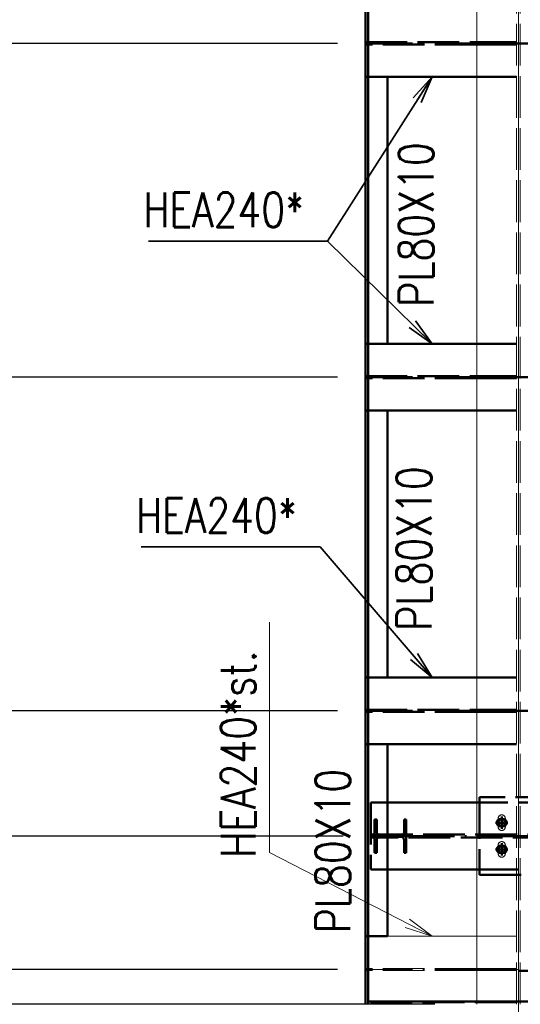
# Paper-space layout 'Layout1' of a CAD drawing. Extents: x -2 to 1677, y -36 to 422.
# Tile 24 of 100: x 82 to 118, y 173 to 243. Entities that reach past the tile are written whole.
import ezdxf

# ---------------------------------------------------------------- set-up
doc = ezdxf.new("R2010")
doc.units = 0
for name, pattern in [('ACAD_ISO02W100', [15, 12, -3]), ('ACAD_ISO04W100', [30.5, 24, -3, 0.5, -3]), ('HP_01_CER_B', [8, 5, -1, 1, -1])]:
    doc.linetypes.add(name, pattern=pattern)
doc.layers.get('0').update_dxf_attribs({"linetype": 'CONTINUOUS'})
doc.layers.get('DEFPOINTS').update_dxf_attribs({"color": 132, "linetype": 'CONTINUOUS'})
for name, color, linetype, lineweight in [('SS_1.ET-HALA_TaO-PRISTAVBA-PODLAH.NOSNIKY', 9, 'CONTINUOUS', 13), ('SS_1.ET-HALA_TaO-RASTR', 7, 'HP_01_CER_B', 13), ('SS_2.ET-HALA_TaO-PRISTAVBA-JD', 40, 'CONTINUOUS', 50), ('SS_2.ET-HALA_TaO-PRISTAVBA-PODLAH.NOSNIKY', 172, 'CONTINUOUS', 50), ('SS_2.ET-HALA_TaO-PRISTAVBA-PODLAHA_LEM', 140, 'CONTINUOUS', 50), ('SS_KOTY', 3, 'CONTINUOUS', 25), ('SS_POPIS_PROFILU', 13, 'CONTINUOUS', 25), ('SS_POPIS_PROFILU_S355', 2, 'CONTINUOUS', 35), ('SS_STAV.OK-POPIS_PROFILU', 9, 'CONTINUOUS', 13)]:
    doc.layers.add(name, color=color, linetype=linetype, lineweight=lineweight)
doc.styles.add('ROMANS', font='romans.shx', dxfattribs={"width": 0.8})
doc.styles.add('romans.shx', font='romans.shx', dxfattribs={"height": 5})
doc.dimstyles.new('A-1_(2.5)_50AS', dxfattribs={"dimtxt": 2.5, "dimasz": 2, "dimexe": 1, "dimexo": 2, "dimgap": 0, "dimtad": 0, "dimdec": 1, "dimlfac": 50, "dimrnd": 1, "dimtxsty": 'ROMANS', "dimblk1": 'OBLIQUE', "dimblk2": 'OBLIQUE', "dimsah": 1, "dimcen": 2, "dimclrd": 256, "dimclre": 256, "dimclrt": 256, "dimadec": 1, "dimazin": 2, "dimtfac": 0.714286, "dimtdec": 1, "dimtmove": 0, "dimatfit": 3, "dimldrblk": 'OPEN', "dimfxl": 1, "dimtvp": 1.142857, "dimtfill": 1, "dimtolj": 1, "dimlwd": -1, "dimlwe": -1, "dimarcsym": 0})

# ---------------------------------------------------------------- blocks, each defined once
blk = doc.blocks.new('_Oblique')
at = {"color": 0, "linetype": 'ByBlock', "lineweight": -2}
blk.add_line((-0.5, -0.5), (0.5, 0.5), dxfattribs=at)
blk = doc.blocks.new('*D40')
at = {"layer": 'DEFPOINTS', "color": 0, "transparency": 16777216}
for p in [(107.671, 298.626, -5013.74), (67.121, 184.626), (107.671, 184.626, -5013.74)]:
    blk.add_point(p, dxfattribs=at)
at = {"layer": 'SS_KOTY', "transparency": 16777216}
for p, q in [((105.671, 298.626), (66.121, 298.626)), ((67.121, 298.626), (67.121, 184.626)), ((105.671, 184.626), (66.121, 184.626))]:
    blk.add_line(p, q, dxfattribs=at)
at = {"layer": 'SS_KOTY', "transparency": 16777216, "xscale": 2, "yscale": 2, "zscale": 2}
for p, rotation in [((67.121, 298.626), 90), ((67.121, 184.626), 270)]:
    blk.add_blockref('_Oblique', p, dxfattribs=dict(at, rotation=rotation))
at = {"layer": 'SS_KOTY', "transparency": 16777216, "insert": (64.264, 241.626), "char_height": 2.5, "attachment_point": 5, "rotation": 90, "style": 'ROMANS', "bg_fill": 3, "box_fill_scale": 1.1, "bg_fill_color": 256, "bg_fill_true_color": 13158600, "bg_fill_transparency": 0}
blk.add_mtext('\\A1;5700', dxfattribs=at)
blk = doc.blocks.new('_OPEN')
at = {"color": 0, "linetype": 'ByBlock'}
for p, q in [((-1, 0.167), (0, 0)), ((0, 0), (-1, -0.167)), ((0, 0), (-1, 0))]:
    blk.add_line(p, q, dxfattribs=at)
blk = doc.blocks.new('*D41')
at = {"layer": 'DEFPOINTS', "color": 0, "transparency": 16777216}
for p in [(107.671, 184.626, -5013.74), (67.121, 172.526), (114.271, 172.526, -4985)]:
    blk.add_point(p, dxfattribs=at)
at = {"layer": 'SS_KOTY', "transparency": 16777216}
for p, q in [((105.671, 184.626), (66.121, 184.626)), ((67.121, 184.626), (67.121, 172.526)), ((112.271, 172.526), (66.121, 172.526))]:
    blk.add_line(p, q, dxfattribs=at)
at = {"layer": 'SS_KOTY', "transparency": 16777216, "xscale": 2, "yscale": 2, "zscale": 2}
for p, rotation in [((67.121, 184.626), 90), ((67.121, 172.526), 270)]:
    blk.add_blockref('_Oblique', p, dxfattribs=dict(at, rotation=rotation))
at = {"layer": 'SS_KOTY', "transparency": 16777216, "insert": (64.264, 178.576), "char_height": 2.5, "attachment_point": 5, "rotation": 90, "style": 'ROMANS', "bg_fill": 3, "box_fill_scale": 1.1, "bg_fill_color": 256, "bg_fill_true_color": 13158600, "bg_fill_transparency": 0}
blk.add_mtext('\\A1;605', dxfattribs=at)
blk = doc.blocks.new('*D43')
at = {"layer": 'DEFPOINTS', "color": 0, "transparency": 16777216}
for p in [(114.271, 172.526, -4985), (67.121, 169.526), (109.571, 169.526, -5000.9)]:
    blk.add_point(p, dxfattribs=at)
at = {"layer": 'SS_KOTY', "transparency": 16777216}
for p, q in [((112.271, 172.526), (66.121, 172.526)), ((67.121, 172.526), (67.121, 169.526)), ((107.571, 169.526), (66.121, 169.526)), ((67.121, 169.526), (67.121, 162.669))]:
    blk.add_line(p, q, dxfattribs=at)
at = {"layer": 'SS_KOTY', "transparency": 16777216, "xscale": 2, "yscale": 2, "zscale": 2}
for p, rotation in [((67.121, 172.526), 90), ((67.121, 169.526), 270)]:
    blk.add_blockref('_Oblique', p, dxfattribs=dict(at, rotation=rotation))
at = {"layer": 'SS_KOTY', "transparency": 16777216, "insert": (64.264, 165.098), "char_height": 2.5, "attachment_point": 5, "rotation": 90, "style": 'ROMANS', "bg_fill": 3, "box_fill_scale": 1.1, "bg_fill_color": 256, "bg_fill_true_color": 13158600, "bg_fill_transparency": 0}
blk.add_mtext('\\A1;150', dxfattribs=at)
blk = doc.blocks.new('*D45')
at = {"layer": 'DEFPOINTS', "color": 0, "transparency": 16777216}
for p in [(107.271, 265.626, -5000.4), (61.121, 241.626), (107.271, 241.626, -5000.4)]:
    blk.add_point(p, dxfattribs=at)
at = {"layer": 'SS_KOTY', "transparency": 16777216}
for p, q in [((105.271, 265.626), (60.121, 265.626)), ((61.121, 265.626), (61.121, 241.626)), ((105.271, 241.626), (60.121, 241.626))]:
    blk.add_line(p, q, dxfattribs=at)
at = {"layer": 'SS_KOTY', "transparency": 16777216, "xscale": 2, "yscale": 2, "zscale": 2}
for p, rotation in [((61.121, 265.626), 90), ((61.121, 241.626), 270)]:
    blk.add_blockref('_Oblique', p, dxfattribs=dict(at, rotation=rotation))
at = {"layer": 'SS_KOTY', "transparency": 16777216, "insert": (58.264, 253.626), "char_height": 2.5, "attachment_point": 5, "rotation": 90, "style": 'ROMANS', "bg_fill": 3, "box_fill_scale": 1.1, "bg_fill_color": 256, "bg_fill_true_color": 13158600, "bg_fill_transparency": 0}
blk.add_mtext('\\A1;1200', dxfattribs=at)
blk = doc.blocks.new('*D46')
at = {"layer": 'DEFPOINTS', "color": 0, "transparency": 16777216}
for p in [(107.271, 241.626, -5000.4), (61.121, 217.626), (107.271, 217.626, -5000.4)]:
    blk.add_point(p, dxfattribs=at)
at = {"layer": 'SS_KOTY', "transparency": 16777216}
for p, q in [((105.271, 241.626), (60.121, 241.626)), ((61.121, 241.626), (61.121, 217.626)), ((105.271, 217.626), (60.121, 217.626))]:
    blk.add_line(p, q, dxfattribs=at)
at = {"layer": 'SS_KOTY', "transparency": 16777216, "xscale": 2, "yscale": 2, "zscale": 2}
for p, rotation in [((61.121, 241.626), 90), ((61.121, 217.626), 270)]:
    blk.add_blockref('_Oblique', p, dxfattribs=dict(at, rotation=rotation))
at = {"layer": 'SS_KOTY', "transparency": 16777216, "insert": (58.264, 229.626), "char_height": 2.5, "attachment_point": 5, "rotation": 90, "style": 'ROMANS', "bg_fill": 3, "box_fill_scale": 1.1, "bg_fill_color": 256, "bg_fill_true_color": 13158600, "bg_fill_transparency": 0}
blk.add_mtext('\\A1;1200', dxfattribs=at)
blk = doc.blocks.new('*D47')
at = {"layer": 'DEFPOINTS', "color": 0, "transparency": 16777216}
for p in [(107.271, 217.626, -5000.4), (61.121, 193.626), (107.271, 193.626, -5000.4)]:
    blk.add_point(p, dxfattribs=at)
at = {"layer": 'SS_KOTY', "transparency": 16777216}
for p, q in [((105.271, 217.626), (60.121, 217.626)), ((61.121, 217.626), (61.121, 193.626)), ((105.271, 193.626), (60.121, 193.626))]:
    blk.add_line(p, q, dxfattribs=at)
at = {"layer": 'SS_KOTY', "transparency": 16777216, "xscale": 2, "yscale": 2, "zscale": 2}
for p, rotation in [((61.121, 217.626), 90), ((61.121, 193.626), 270)]:
    blk.add_blockref('_Oblique', p, dxfattribs=dict(at, rotation=rotation))
at = {"layer": 'SS_KOTY', "transparency": 16777216, "insert": (58.264, 205.626), "char_height": 2.5, "attachment_point": 5, "rotation": 90, "style": 'ROMANS', "bg_fill": 3, "box_fill_scale": 1.1, "bg_fill_color": 256, "bg_fill_true_color": 13158600, "bg_fill_transparency": 0}
blk.add_mtext('\\A1;1200', dxfattribs=at)
blk = doc.blocks.new('*D48')
at = {"layer": 'DEFPOINTS', "color": 0, "transparency": 16777216}
for p in [(107.271, 193.626, -5000.4), (61.121, 175.026), (107.271, 175.026, -5000.4)]:
    blk.add_point(p, dxfattribs=at)
at = {"layer": 'SS_KOTY', "transparency": 16777216}
for p, q in [((105.271, 193.626), (60.121, 193.626)), ((61.121, 193.626), (61.121, 175.026)), ((105.271, 175.026), (60.121, 175.026))]:
    blk.add_line(p, q, dxfattribs=at)
at = {"layer": 'SS_KOTY', "transparency": 16777216, "xscale": 2, "yscale": 2, "zscale": 2}
for p, rotation in [((61.121, 193.626), 90), ((61.121, 175.026), 270)]:
    blk.add_blockref('_Oblique', p, dxfattribs=dict(at, rotation=rotation))
at = {"layer": 'SS_KOTY', "transparency": 16777216, "insert": (58.264, 184.326), "char_height": 2.5, "attachment_point": 5, "rotation": 90, "style": 'ROMANS', "bg_fill": 3, "box_fill_scale": 1.1, "bg_fill_color": 256, "bg_fill_true_color": 13158600, "bg_fill_transparency": 0}
blk.add_mtext('\\A1;930', dxfattribs=at)
blk = doc.blocks.new('*D49')
at = {"layer": 'DEFPOINTS', "color": 0, "transparency": 16777216}
for p in [(107.271, 175.026, -5000.4), (61.121, 169.526), (109.571, 169.526, -5000.9)]:
    blk.add_point(p, dxfattribs=at)
at = {"layer": 'SS_KOTY', "transparency": 16777216}
for p, q in [((105.271, 175.026), (60.121, 175.026)), ((61.121, 175.026), (61.121, 169.526)), ((107.571, 169.526), (60.121, 169.526))]:
    blk.add_line(p, q, dxfattribs=at)
at = {"layer": 'SS_KOTY', "transparency": 16777216, "xscale": 2, "yscale": 2, "zscale": 2}
for p, rotation in [((61.121, 175.026), 90), ((61.121, 169.526), 270)]:
    blk.add_blockref('_Oblique', p, dxfattribs=dict(at, rotation=rotation))
at = {"layer": 'SS_KOTY', "transparency": 16777216, "insert": (58.264, 172.276), "char_height": 2.5, "attachment_point": 5, "rotation": 90, "style": 'ROMANS', "bg_fill": 3, "box_fill_scale": 1.1, "bg_fill_color": 256, "bg_fill_true_color": 13158600, "bg_fill_transparency": 0}
blk.add_mtext('\\A1;275', dxfattribs=at)
blk = doc.blocks.new('*D54')
at = {"layer": 'DEFPOINTS', "color": 0, "transparency": 16777216}
for p in [(73.121, 169.526), (109.571, 169.526, -5000.9), (108.271, 165.526, -5006)]:
    blk.add_point(p, dxfattribs=at)
at = {"layer": 'SS_KOTY', "transparency": 16777216}
for p, q in [((73.121, 169.526), (73.121, 176.669)), ((107.571, 169.526), (72.121, 169.526)), ((73.121, 165.526), (73.121, 169.526)), ((106.271, 165.526), (72.121, 165.526))]:
    blk.add_line(p, q, dxfattribs=at)
at = {"layer": 'SS_KOTY', "transparency": 16777216, "xscale": 2, "yscale": 2, "zscale": 2}
for p, rotation in [((73.121, 169.526), 90), ((73.121, 165.526), 270)]:
    blk.add_blockref('_Oblique', p, dxfattribs=dict(at, rotation=rotation))
at = {"layer": 'SS_KOTY', "transparency": 16777216, "insert": (70.264, 174.098), "char_height": 2.5, "attachment_point": 5, "rotation": 90, "style": 'ROMANS', "bg_fill": 3, "box_fill_scale": 1.1, "bg_fill_color": 256, "bg_fill_true_color": 13158600, "bg_fill_transparency": 0}
blk.add_mtext('\\A1;200', dxfattribs=at)
blk = doc.blocks.new('*D82')
at = {"layer": 'DEFPOINTS', "color": 0, "transparency": 16777216}
for p in [(55.121, 313.626), (107.271, 313.626, -5000.4), (73.271, 161.526)]:
    blk.add_point(p, dxfattribs=at)
at = {"layer": 'SS_KOTY', "transparency": 16777216}
for p, q in [((105.271, 313.626), (54.121, 313.626)), ((55.121, 161.526), (55.121, 313.626)), ((71.271, 161.526), (54.121, 161.526))]:
    blk.add_line(p, q, dxfattribs=at)
at = {"layer": 'SS_KOTY', "transparency": 16777216, "xscale": 2, "yscale": 2, "zscale": 2}
for p, rotation in [((55.121, 313.626), 90), ((55.121, 161.526), 270)]:
    blk.add_blockref('_Oblique', p, dxfattribs=dict(at, rotation=rotation))
at = {"layer": 'SS_KOTY', "transparency": 16777216, "insert": (52.264, 237.576), "char_height": 2.5, "attachment_point": 5, "rotation": 90, "style": 'ROMANS', "bg_fill": 3, "box_fill_scale": 1.1, "bg_fill_color": 256, "bg_fill_true_color": 13158600, "bg_fill_transparency": 0}
blk.add_mtext('\\A1;7605', dxfattribs=at)

psp = doc.layouts.get("Layout1")

# ---------------------------------------------------------------- linework, layer by layer
at = {"layer": 'SS_1.ET-HALA_TaO-PRISTAVBA-PODLAH.NOSNIKY', "color": 9, "linetype": 'ACAD_ISO04W100', "ltscale": 0.25}
psp.add_line((118.2708, 161.5264), (118.2708, 313.6264), dxfattribs=at)
at = {"layer": 'SS_1.ET-HALA_TaO-PRISTAVBA-PODLAH.NOSNIKY', "color": 5, "linetype": 'Continuous', "ltscale": 0.25}
for p, q in [((115.2708, 310.6264), (115.2708, 177.4264)), ((115.2708, 177.4264), (115.2708, 172.7264))]:
    psp.add_line(p, q, dxfattribs=at)
at = {"layer": 'SS_1.ET-HALA_TaO-PRISTAVBA-PODLAH.NOSNIKY', "color": 9, "linetype": 'ACAD_ISO02W100', "ltscale": 0.25}
for p, q in [((118.1358, 172.5264), (118.1358, 310.6264)), ((118.4058, 172.5264), (118.4058, 310.6264)), ((115.2708, 177.4264), (118.1358, 177.4264)), ((115.3294, 175.1014), (115.2708, 175.1014)), ((115.3294, 174.9514), (115.2708, 174.9514)), ((115.4708, 175.1014), (115.3294, 175.1014)), ((115.4708, 174.9514), (115.3294, 174.9514)), ((118.1358, 175.1014), (115.4708, 175.1014)), ((115.4708, 175.1014), (115.4708, 174.9514)), ((118.1358, 174.9514), (115.4708, 174.9514)), ((115.2708, 172.7264), (115.2708, 172.6264)), ((115.2708, 172.6264), (115.2708, 172.5264))]:
    psp.add_line(p, q, dxfattribs=at)
at = {"layer": 'SS_1.ET-HALA_TaO-PRISTAVBA-PODLAH.NOSNIKY', "color": 3, "linetype": 'ACAD_ISO02W100', "ltscale": 0.25}
for p, q in [((116.8108, 185.2864), (116.8108, 185.8864)), ((117.3309, 185.8864), (117.3309, 185.2864)), ((116.8108, 183.3664), (116.8108, 183.9664)), ((117.3309, 183.9664), (117.3309, 183.3664))]:
    psp.add_line(p, q, dxfattribs=at)
at = {"layer": 'SS_1.ET-HALA_TaO-PRISTAVBA-PODLAH.NOSNIKY', "color": 3, "linetype": 'ACAD_ISO02W100', "ltscale": 0.25, "extrusion": (0, 0, -1)}
for centre, start, end in [((-117.0708, 185.8864), 0, 180), ((-117.0708, 185.2864), 180, 0)]:
    psp.add_arc(centre, 0.26, start, end, dxfattribs=at)
at = {"layer": 'SS_1.ET-HALA_TaO-PRISTAVBA-PODLAH.NOSNIKY', "color": 3, "linetype": 'ACAD_ISO02W100', "ltscale": 0.25, "extrusion": (1.39911e-13, -5.79532e-14, -1)}
psp.add_arc((-117.0708, 183.9664), 0.26, 0, 180, dxfattribs=at)
at = {"layer": 'SS_1.ET-HALA_TaO-PRISTAVBA-PODLAH.NOSNIKY', "color": 3, "linetype": 'ACAD_ISO02W100', "ltscale": 0.25, "extrusion": (1.39911e-13, 5.79532e-14, -1)}
psp.add_arc((-117.0708, 183.3664), 0.26, 180, 0, dxfattribs=at)
at = {"layer": 'SS_1.ET-HALA_TaO-RASTR', "linetype": 'ACAD_ISO04W100', "ltscale": 0.25}
psp.add_line((118.2708, 74.0648), (118.2708, 324.0648), dxfattribs=at)
at = {"layer": 'SS_2.ET-HALA_TaO-PRISTAVBA-JD', "color": 1, "linetype": 'Continuous', "ltscale": 0.25}
psp.add_line((115.2708, 187.0264), (108.8708, 187.0264), dxfattribs=at)
at = {"layer": 'SS_2.ET-HALA_TaO-PRISTAVBA-JD', "color": 3, "linetype": 'ACAD_ISO02W100', "ltscale": 0.25}
for p, q in [((121.2708, 187.0264), (115.2708, 187.0264)), ((121.0708, 187.4264), (115.4708, 187.4264)), ((115.4708, 187.4264), (115.4708, 181.8264)), ((116.9708, 185.8464), (117.0708, 185.8464)), ((117.0708, 185.8464), (117.1708, 185.8464)), ((117.0708, 185.3264), (116.9708, 185.3264)), ((117.1708, 185.3264), (117.0708, 185.3264)), ((116.9708, 183.9264), (117.0708, 183.9264)), ((117.0708, 183.4064), (116.9708, 183.4064)), ((117.0708, 183.9264), (117.1708, 183.9264)), ((117.1708, 183.4064), (117.0708, 183.4064)), ((115.2708, 182.2264), (121.2708, 182.2264)), ((115.4708, 181.8264), (121.0708, 181.8264))]:
    psp.add_line(p, q, dxfattribs=at)
at = {"layer": 'SS_2.ET-HALA_TaO-PRISTAVBA-JD', "color": 7, "linetype": 'ACAD_ISO04W100', "ltscale": 0.25}
for p, q in [((117.5108, 185.5864), (116.6308, 185.5864)), ((117.5108, 185.5864), (116.6308, 185.5864)), ((117.0708, 186.0264), (117.0708, 185.1464)), ((117.0708, 186.0264), (117.0708, 185.1464)), ((117.0708, 184.1064), (117.0708, 183.2264)), ((117.0708, 184.1064), (117.0708, 183.2264)), ((117.5108, 183.6664), (116.6308, 183.6664)), ((117.5108, 183.6664), (116.6308, 183.6664))]:
    psp.add_line(p, q, dxfattribs=at)
at = {"layer": 'SS_2.ET-HALA_TaO-PRISTAVBA-JD', "color": 7, "linetype": 'Continuous', "ltscale": 0.25}
for points in [[(117.0708, 185.9464), (117.0708, 185.5864), (116.7108, 185.5864)], [(117.0708, 185.3464), (117.1627, 185.3647), (117.2405, 185.4167), (117.2926, 185.4945), (117.3108, 185.5864), (117.2926, 185.6782), (117.2405, 185.7561), (117.1627, 185.8081), (117.0708, 185.8264), (116.979, 185.8081), (116.9011, 185.7561), (116.8491, 185.6782), (116.8308, 185.5864), (116.8491, 185.4945), (116.9011, 185.4167), (116.979, 185.3647), (117.0708, 185.3464)], [(117.4308, 185.5864), (117.0708, 185.5864), (117.0708, 185.2264)], [(117.0708, 184.0264), (117.0708, 183.6664), (116.7108, 183.6664)], [(117.0708, 183.4264), (117.1627, 183.4447), (117.2405, 183.4967), (117.2926, 183.5745), (117.3108, 183.6664), (117.2926, 183.7582), (117.2405, 183.8361), (117.1627, 183.8881), (117.0708, 183.9064), (116.979, 183.8881), (116.9011, 183.8361), (116.8491, 183.7582), (116.8308, 183.6664), (116.8491, 183.5745), (116.9011, 183.4967), (116.979, 183.4447), (117.0708, 183.4264)], [(117.4308, 183.6664), (117.0708, 183.6664), (117.0708, 183.3064)]]:
    psp.add_lwpolyline(points, dxfattribs=at)
at = {"layer": 'SS_2.ET-HALA_TaO-PRISTAVBA-JD', "color": 3, "linetype": 'ACAD_ISO02W100', "ltscale": 0.25}
for centre in [(117.0708, 185.5864), (117.0708, 183.6664)]:
    psp.add_circle(centre, 0.26, dxfattribs=at)
at = {"layer": 'SS_2.ET-HALA_TaO-PRISTAVBA-JD', "color": 3, "linetype": 'ACAD_ISO02W100', "ltscale": 0.25, "extrusion": (8.39469e-13, -3.47719e-13, -1)}
psp.add_arc((-116.9708, 185.5864), 0.26, 270, 90, dxfattribs=at)
at = {"layer": 'SS_2.ET-HALA_TaO-PRISTAVBA-JD', "color": 3, "linetype": 'ACAD_ISO02W100', "ltscale": 0.25, "extrusion": (1.41971e-13, 1.32916e-12, -1)}
psp.add_arc((-117.1708, 185.5864), 0.26, 90, 270, dxfattribs=at)
at = {"layer": 'SS_2.ET-HALA_TaO-PRISTAVBA-JD', "color": 3, "linetype": 'ACAD_ISO02W100', "ltscale": 0.25, "extrusion": (1.39911e-12, -5.79532e-13, -1)}
psp.add_arc((-116.9708, 183.6664), 0.26, 270, 90, dxfattribs=at)
at = {"layer": 'SS_2.ET-HALA_TaO-PRISTAVBA-JD', "color": 3, "linetype": 'ACAD_ISO02W100', "ltscale": 0.25, "extrusion": (-5.79532e-13, 1.39911e-12, -1)}
psp.add_arc((-117.1708, 183.6664), 0.26, 90, 270, dxfattribs=at)
at = {"layer": 'SS_2.ET-HALA_TaO-PRISTAVBA-PODLAH.NOSNIKY', "color": 3, "linetype": 'ACAD_ISO02W100', "ltscale": 0.25}
for p, q in [((115.2708, 241.7014), (115.3294, 241.7014)), ((115.3294, 241.5514), (115.2708, 241.5514)), ((115.3294, 241.7014), (115.4708, 241.7014)), ((115.4708, 241.5514), (115.3294, 241.5514)), ((115.4708, 241.7014), (118.1358, 241.7014)), ((115.4708, 241.7014), (115.4708, 241.5514)), ((118.1358, 241.5514), (115.4708, 241.5514)), ((118.1358, 239.2264), (115.2708, 239.2264)), ((118.1358, 220.0264), (115.2708, 220.0264)), ((115.2708, 217.7014), (115.3294, 217.7014)), ((115.3294, 217.5514), (115.2708, 217.5514)), ((115.3294, 217.7014), (115.4708, 217.7014)), ((115.4708, 217.5514), (115.3294, 217.5514)), ((115.4708, 217.7014), (118.1358, 217.7014)), ((115.4708, 217.7014), (115.4708, 217.5514)), ((118.1358, 217.5514), (115.4708, 217.5514)), ((118.1358, 215.2264), (115.2708, 215.2264)), ((118.1358, 196.0264), (115.2708, 196.0264)), ((115.2708, 193.7014), (115.3294, 193.7014)), ((115.3294, 193.5514), (115.2708, 193.5514)), ((115.3294, 193.7014), (115.4708, 193.7014)), ((115.4708, 193.5514), (115.3294, 193.5514)), ((115.4708, 193.7014), (118.1358, 193.7014)), ((115.4708, 193.7014), (115.4708, 193.5514)), ((118.1358, 193.5514), (115.4708, 193.5514)), ((118.1358, 191.2264), (115.2708, 191.2264))]:
    psp.add_line(p, q, dxfattribs=at)
at = {"layer": 'SS_2.ET-HALA_TaO-PRISTAVBA-PODLAH.NOSNIKY', "color": 7, "linetype": 'ACAD_ISO04W100', "ltscale": 0.25}
for p, q in [((238.2708, 241.6264), (118.2708, 241.6264)), ((238.2708, 217.6264), (118.2708, 217.6264)), ((238.2708, 193.6264), (118.2708, 193.6264)), ((238.2708, 174.9264), (118.2708, 174.9264))]:
    psp.add_line(p, q, dxfattribs=at)
at = {"layer": 'SS_2.ET-HALA_TaO-PRISTAVBA-PODLAH.NOSNIKY', "color": 1, "linetype": 'Continuous', "ltscale": 0.25}
for p, q in [((115.2708, 239.2264), (108.8708, 239.2264)), ((115.2708, 220.0264), (108.8708, 220.0264)), ((115.2708, 215.2264), (108.8708, 215.2264)), ((115.2708, 196.0264), (108.8708, 196.0264)), ((115.2708, 191.2264), (108.8708, 191.2264))]:
    psp.add_line(p, q, dxfattribs=at)
at = {"layer": 'SS_2.ET-HALA_TaO-PRISTAVBA-PODLAHA_LEM', "color": 1, "linetype": 'Continuous', "ltscale": 0.25}
for p, q in [((108.8708, 220.0264), (108.8708, 239.2264)), ((108.8708, 196.0264), (108.8708, 215.2264))]:
    psp.add_line(p, q, dxfattribs=at)
at = {"layer": 'SS_POPIS_PROFILU_S355', "color": 0, "linetype": 'ByBlock'}
for p, q in [((110.7147, 237.7191), (112.0708, 239.2264)), ((112.0708, 239.2264), (110.9957, 237.5399)), ((112.0708, 239.2264), (111.2768, 237.3607)), ((110.8759, 221.6644), (112.0708, 220.0264)), ((112.0708, 220.0264), (110.4092, 221.1883)), ((112.0708, 220.0264), (110.6425, 221.4264)), ((112.0708, 196.0264), (110.7691, 197.5448)), ((111.0222, 197.7618), (112.0708, 196.0264)), ((112.0708, 196.0264), (110.5161, 197.3279))]:
    psp.add_line(p, q, dxfattribs=at)

# ---------------------------------------------------------------- texts
at = {"layer": 'SS_POPIS_PROFILU', "color": 13, "style": 'romans.shx', "width": 0.8}
for p in [(112.1654, 222.6836), (112.0126, 199.3859)]:
    psp.add_text('PL80X10', height=2.5, rotation=90, dxfattribs=at).set_placement(p)

# ---------------------------------------------------------------- dimensions: what is measured, and where the dimension line sits
at = {"layer": 'SS_KOTY'}
dim = psp.add_linear_dim(base=(67.121, 184.6264), p1=(107.6708, 298.6264, -5013.74), p2=(107.6708, 184.6264, -5013.74), angle=90, dimstyle='A-1_(2.5)_50AS', override={"dimtmove": 1}, dxfattribs=at)
dim.commit()
dim.dimension.update_dxf_attribs({"geometry": '*D40', "text_midpoint": (64.2638, 241.6264)})

# ---------------------------------------------------------------- next in the draw order: linework, layer by layer
at = {"layer": 'SS_2.ET-HALA_TaO-PRISTAVBA-JD', "color": 3, "linetype": 'ACAD_ISO02W100', "ltscale": 0.25}
psp.add_line((108.8708, 187.0264), (107.6708, 187.0264), dxfattribs=at)

# ---------------------------------------------------------------- next in the draw order: dimensions: what is measured, and where the dimension line sits
at = {"layer": 'SS_KOTY'}
for base, p1, p2, picture, middle in [((61.121, 241.6264), (107.2708, 265.6264, -5000.4), (107.2708, 241.6264, -5000.4), '*D45', (58.2638, 253.6264)), ((67.121, 172.5264), (107.6708, 184.6264, -5013.74), (114.2708, 172.5264, -4985), '*D41', (64.2638, 178.5764))]:
    dim = psp.add_linear_dim(base=base, p1=p1, p2=p2, angle=90, dimstyle='A-1_(2.5)_50AS', override={"dimtmove": 1}, dxfattribs=at)
    dim.commit()
    dim.dimension.update_dxf_attribs({"geometry": picture, "text_midpoint": middle})

# ---------------------------------------------------------------- next in the draw order: linework, layer by layer
at = {"layer": 'SS_1.ET-HALA_TaO-PRISTAVBA-PODLAH.NOSNIKY', "color": 5, "linetype": 'Continuous', "ltscale": 0.25}
psp.add_line((108.8708, 177.4264), (115.2708, 177.4264), dxfattribs=at)
at = {"layer": 'SS_2.ET-HALA_TaO-PRISTAVBA-JD', "color": 3, "linetype": 'ACAD_ISO02W100', "ltscale": 0.25}
for p, q in [((107.6708, 187.0264), (107.6708, 182.2264)), ((108.0908, 185.8264), (107.9308, 185.8264)), ((107.9308, 183.4264), (107.9308, 185.8264)), ((108.0908, 184.9164), (108.0908, 185.8264)), ((110.2108, 185.8264), (110.0508, 185.8264)), ((110.0508, 185.8264), (110.0508, 184.9164)), ((110.2108, 185.8264), (110.2108, 183.4264)), ((107.6708, 184.7264), (480.8708, 184.7264)), ((480.8708, 184.5264), (107.6708, 184.5264)), ((108.0908, 183.4264), (108.0908, 184.3364)), ((109.8108, 184.6764), (108.3308, 184.6764)), ((108.3308, 184.5764), (109.8108, 184.5764)), ((110.0508, 184.3364), (110.0508, 183.4264)), ((107.9308, 183.4264), (108.0908, 183.4264)), ((110.0508, 183.4264), (110.2108, 183.4264)), ((107.6708, 182.2264), (108.8708, 182.2264))]:
    psp.add_line(p, q, dxfattribs=at)
at = {"layer": 'SS_2.ET-HALA_TaO-PRISTAVBA-JD', "color": 7, "linetype": 'ACAD_ISO04W100', "ltscale": 0.25}
psp.add_line((107.6708, 184.6264), (480.8708, 184.6264), dxfattribs=at)
at = {"layer": 'SS_2.ET-HALA_TaO-PRISTAVBA-JD', "color": 1, "linetype": 'Continuous', "ltscale": 0.25}
psp.add_line((108.8708, 182.2264), (115.2708, 182.2264), dxfattribs=at)
at = {"layer": 'SS_2.ET-HALA_TaO-PRISTAVBA-JD', "color": 3, "linetype": 'ACAD_ISO02W100', "ltscale": 0.25, "extrusion": (7.57912e-14, 3.13938e-14, -1)}
psp.add_arc((-108.3308, 184.9164), 0.24, 270, 0, dxfattribs=at)
at = {"layer": 'SS_2.ET-HALA_TaO-PRISTAVBA-JD', "color": 3, "linetype": 'ACAD_ISO02W100', "ltscale": 0.25, "extrusion": (-3.13938e-14, 7.57912e-14, -1)}
psp.add_arc((-109.8108, 184.9164), 0.24, 180, 270, dxfattribs=at)
at = {"layer": 'SS_2.ET-HALA_TaO-PRISTAVBA-JD', "color": 3, "linetype": 'ACAD_ISO02W100', "ltscale": 0.25, "extrusion": (7.57912e-14, -3.13938e-14, -1)}
psp.add_arc((-108.3308, 184.3364), 0.24, 0, 90, dxfattribs=at)
at = {"layer": 'SS_2.ET-HALA_TaO-PRISTAVBA-JD', "color": 3, "linetype": 'ACAD_ISO02W100', "ltscale": 0.25, "extrusion": (-3.13938e-14, -7.57912e-14, -1)}
psp.add_arc((-109.8108, 184.3364), 0.24, 90, 180, dxfattribs=at)
at = {"layer": 'SS_2.ET-HALA_TaO-PRISTAVBA-PODLAHA_LEM', "color": 1, "linetype": 'Continuous', "ltscale": 0.25}
psp.add_line((108.8708, 177.4264), (108.8708, 191.2264), dxfattribs=at)
at = {"layer": 'SS_STAV.OK-POPIS_PROFILU', "color": 0, "linetype": 'ByBlock'}
for p, q in [((110.4447, 178.6375), (112.0708, 177.4264)), ((112.0708, 177.4264), (110.1398, 178.0447)), ((112.0708, 177.4264), (110.2923, 178.3411))]:
    psp.add_line(p, q, dxfattribs=at)

# ---------------------------------------------------------------- next in the draw order: dimensions: what is measured, and where the dimension line sits
at = {"layer": 'SS_KOTY'}
for base, p1, p2, override, picture, middle in [((61.121, 217.6264), (107.2708, 241.6264, -5000.4), (107.2708, 217.6264, -5000.4), {"dimtmove": 1}, '*D46', (58.2638, 229.6264)), ((67.121, 169.5264), (114.2708, 172.5264, -4985), (109.5708, 169.5264, -5000.9), {"dimtmove": 0}, '*D43', (64.2638, 165.0978))]:
    dim = psp.add_linear_dim(base=base, p1=p1, p2=p2, angle=90, dimstyle='A-1_(2.5)_50AS', override=override, dxfattribs=at)
    dim.commit()
    dim.dimension.update_dxf_attribs({"geometry": picture, "text_midpoint": middle})

# ---------------------------------------------------------------- next in the draw order: dimensions: what is measured, and where the dimension line sits
dim = psp.add_linear_dim(base=(61.121, 193.6264), p1=(107.2708, 217.6264, -5000.4), p2=(107.2708, 193.6264, -5000.4), angle=90, dimstyle='A-1_(2.5)_50AS', override={"dimtmove": 1}, dxfattribs=at)
dim.commit()
dim.dimension.update_dxf_attribs({"geometry": '*D47', "text_midpoint": (58.2638, 205.6264)})

# ---------------------------------------------------------------- next in the draw order: dimensions: what is measured, and where the dimension line sits
dim = psp.add_linear_dim(base=(61.121, 175.0264), p1=(107.2708, 193.6264, -5000.4), p2=(107.2708, 175.0264, -5000.4), angle=90, dimstyle='A-1_(2.5)_50AS', override={"dimtmove": 1}, dxfattribs=at)
dim.commit()
dim.dimension.update_dxf_attribs({"geometry": '*D48', "text_midpoint": (58.2638, 184.3264)})

# ---------------------------------------------------------------- next in the draw order: dimensions: what is measured, and where the dimension line sits
dim = psp.add_linear_dim(base=(61.121, 169.5264), p1=(107.2708, 175.0264, -5000.4), p2=(109.5708, 169.5264, -5000.9), angle=90, dimstyle='A-1_(2.5)_50AS', override={"dimtmove": 1}, dxfattribs=at)
dim.commit()
dim.dimension.update_dxf_attribs({"geometry": '*D49', "text_midpoint": (58.2638, 172.2764)})

# ---------------------------------------------------------------- next in the draw order: dimensions: what is measured, and where the dimension line sits
dim = psp.add_linear_dim(base=(73.121, 169.5264), p1=(108.2708, 165.5264, -5006), p2=(109.5708, 169.5264, -5000.9), angle=90, dimstyle='A-1_(2.5)_50AS', dxfattribs=at)
dim.commit()
dim.dimension.update_dxf_attribs({"geometry": '*D54', "text_midpoint": (70.2638, 174.0978)})

# ---------------------------------------------------------------- next in the draw order: dimensions: what is measured, and where the dimension line sits
dim = psp.add_linear_dim(base=(55.121, 313.6264), p1=(73.2713, 161.5264), p2=(107.2708, 313.6264, -5000.4), angle=90, dimstyle='A-1_(2.5)_50AS', dxfattribs=at)
dim.commit()
dim.dimension.update_dxf_attribs({"geometry": '*D82', "text_midpoint": (52.2638, 237.5764)})

# ---------------------------------------------------------------- next in the draw order: linework, layer by layer
at = {"layer": 'SS_1.ET-HALA_TaO-PRISTAVBA-PODLAH.NOSNIKY', "color": 9, "linetype": 'ACAD_ISO02W100', "ltscale": 0.25}
for p, q in [((115.2708, 175.1014), (107.2708, 175.1014)), ((115.2708, 174.9514), (107.2708, 174.9514)), ((118.1358, 172.6264), (107.2708, 172.6264))]:
    psp.add_line(p, q, dxfattribs=at)
at = {"layer": 'SS_1.ET-HALA_TaO-PRISTAVBA-PODLAH.NOSNIKY', "color": 9, "linetype": 'ACAD_ISO04W100', "ltscale": 0.25}
psp.add_line((118.2708, 175.0264), (107.2708, 175.0264), dxfattribs=at)
at = {"layer": 'SS_2.ET-HALA_TaO-PRISTAVBA-PODLAH.NOSNIKY', "color": 3, "linetype": 'ACAD_ISO02W100', "ltscale": 0.25}
for p, q in [((107.2708, 241.7014), (115.2708, 241.7014)), ((115.2708, 241.5514), (107.2708, 241.5514)), ((107.2708, 217.7014), (115.2708, 217.7014)), ((115.2708, 217.5514), (107.2708, 217.5514)), ((107.2708, 193.7014), (115.2708, 193.7014)), ((115.2708, 193.5514), (107.2708, 193.5514))]:
    psp.add_line(p, q, dxfattribs=at)
at = {"layer": 'SS_2.ET-HALA_TaO-PRISTAVBA-PODLAH.NOSNIKY', "color": 7, "linetype": 'ACAD_ISO04W100', "ltscale": 0.25}
for p, q in [((118.2708, 241.6264), (107.2708, 241.6264)), ((118.2708, 217.6264), (107.2708, 217.6264)), ((118.2708, 193.6264), (107.2708, 193.6264))]:
    psp.add_line(p, q, dxfattribs=at)
at = {"layer": 'SS_2.ET-HALA_TaO-PRISTAVBA-PODLAHA_LEM', "color": 1, "linetype": 'Continuous', "ltscale": 0.25}
for p, q in [((107.2708, 313.0264), (107.2708, 172.5264)), ((107.4708, 172.5264), (107.4708, 313.0264)), ((108.8708, 239.2264), (107.4708, 239.2264)), ((108.8708, 220.0264), (107.4708, 220.0264)), ((108.8708, 215.2264), (107.4708, 215.2264)), ((108.8708, 196.0264), (107.4708, 196.0264)), ((108.8708, 191.2264), (107.4708, 191.2264)), ((107.4708, 177.4264), (108.8708, 177.4264)), ((238.2708, 172.7264), (107.4708, 172.7264))]:
    psp.add_line(p, q, dxfattribs=at)
at = {"layer": 'SS_2.ET-HALA_TaO-PRISTAVBA-PODLAHA_LEM', "color": 7, "linetype": 'ACAD_ISO04W100', "ltscale": 0.25}
for p, q in [((107.2708, 313.0264), (107.2708, 172.5264)), ((107.2708, 239.2264), (107.2708, 220.0264)), ((107.2708, 215.2264), (107.2708, 196.0264)), ((107.2708, 191.2264), (107.2708, 177.4264))]:
    psp.add_line(p, q, dxfattribs=at)
at = {"layer": 'SS_2.ET-HALA_TaO-PRISTAVBA-PODLAHA_LEM', "color": 3, "linetype": 'ACAD_ISO02W100', "ltscale": 0.25}
for p, q in [((107.4708, 239.2264), (107.2708, 239.2264)), ((107.4708, 220.0264), (107.2708, 220.0264)), ((107.4708, 215.2264), (107.2708, 215.2264)), ((107.4708, 196.0264), (107.2708, 196.0264)), ((107.4708, 191.2264), (107.2708, 191.2264)), ((107.2708, 177.4264), (107.4708, 177.4264))]:
    psp.add_line(p, q, dxfattribs=at)
at = {"layer": 'SS_POPIS_PROFILU_S355', "color": 2}
for points in [[(112.0708, 239.2264), (104.538, 227.41), (91.6809, 227.41)], [(112.0708, 220.0264), (104.538, 227.41), (91.6809, 227.41)], [(112.0708, 196.0264), (104.014, 205.4248), (91.1568, 205.4248)]]:
    psp.add_lwpolyline(points, dxfattribs=at)
at = {"layer": 'SS_STAV.OK-POPIS_PROFILU', "color": 9}
psp.add_lwpolyline([(112.0708, 177.4264), (100.379, 183.4393), (100.379, 200.0107)], dxfattribs=at)

# ---------------------------------------------------------------- next in the draw order: texts
at = {"layer": 'SS_POPIS_PROFILU', "color": 13, "style": 'romans.shx', "width": 0.8}
psp.add_text('PL80X10', height=2.5, rotation=90, dxfattribs=at).set_placement((106.1853, 177.6345))
at = {"layer": 'SS_POPIS_PROFILU_S355', "color": 2, "style": 'romans.shx', "width": 0.8}
for p in [(91.3038, 228.41), (91.3038, 228.41), (90.7797, 206.4248)]:
    psp.add_text('HEA240*', height=2.5, dxfattribs=at).set_placement(p)
at = {"layer": 'SS_STAV.OK-POPIS_PROFILU', "color": 9, "style": 'romans.shx', "width": 0.8}
psp.add_text('HEA240*st.', height=2.5, rotation=90, dxfattribs=at).set_placement((99.379, 183.0622))

doc.saveas('drawing.dxf')
